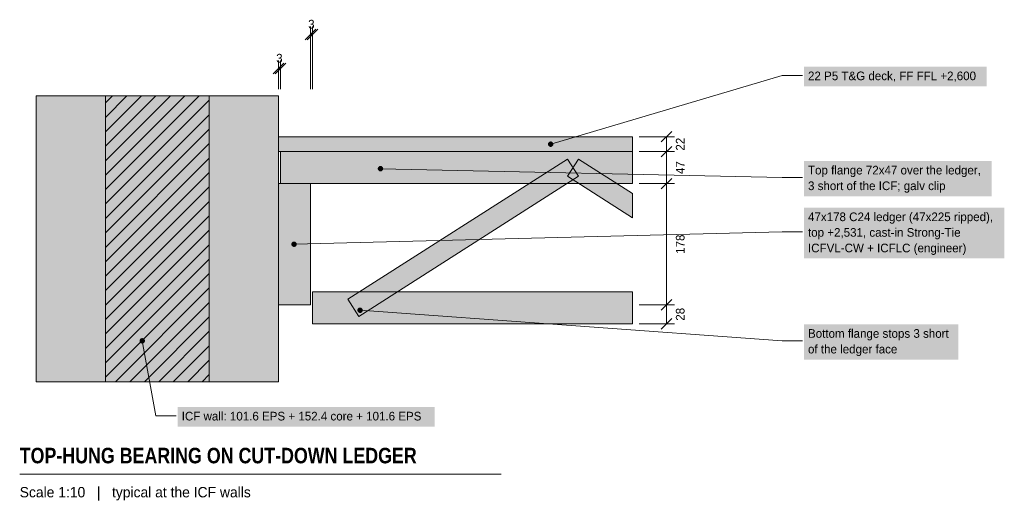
# Model space of a CAD drawing. Header units: millimetres. Extents: x -24 to 1422, y 2064 to 2772.
import ezdxf
from ezdxf.enums import TextEntityAlignment as Align

# ---------------------------------------------------------------- set-up
doc = ezdxf.new("R2010")
doc.units = ezdxf.units.MM
for name, color, linetype in [('FILL-C_6B451A', 7, 'Continuous'), ('FILL-C_B27326', 7, 'Continuous'), ('FILL-C_B2B2B8', 7, 'Continuous'), ('FILL-EPS', 7, 'Continuous'), ('FILL-INK', 7, 'Continuous'), ('FILL-LIGHT', 7, 'Continuous'), ('FILL-STEEL_GREY', 7, 'Continuous'), ('FILL-TIMBER', 7, 'Continuous'), ('FILL-WHITE', 7, 'Continuous'), ('LINE-C_595966', 7, 'Continuous'), ('LINE-C_6B451A', 7, 'Continuous'), ('LINE-C_B27326', 7, 'Continuous'), ('LINE-GREY', 7, 'Continuous'), ('LINE-INK', 7, 'Continuous'), ('LINE-STEEL_GREY', 7, 'Continuous'), ('TEXT-C_6B451A', 7, 'Continuous'), ('TEXT-C_B27326', 7, 'Continuous'), ('TEXT-INK', 7, 'Continuous'), ('TEXT-STEEL_GREY', 7, 'Continuous')]:
    doc.layers.add(name, color=color, linetype=linetype)
doc.styles.add('OpenSansCondensed-Bold', font='OpenSansCondensed-Bold.ttf')

msp = doc.modelspace()

# ---------------------------------------------------------------- hatches: boundary and pattern name
at = {"layer": 'FILL-C_6B451A', "true_color": 0x6b451a}
h = msp.add_hatch(color=256, dxfattribs=at)
h.dxf.hatch_style = 1
h.paths.add_polyline_path([(509.6, 2553), (509.5, 2554), (509.1, 2555), (508.4, 2555.8), (507.6, 2556.5), (506.6, 2556.9), (505.6, 2557), (504.6, 2556.9), (503.6, 2556.5), (502.8, 2555.8), (502.1, 2555), (501.7, 2554), (501.6, 2553), (501.7, 2552), (502.1, 2551), (502.8, 2550.2), (503.6, 2549.5), (504.6, 2549.1), (505.6, 2549), (506.6, 2549.1), (507.6, 2549.5), (508.4, 2550.2), (509.1, 2551), (509.5, 2552)])
h = msp.add_hatch(color=256, dxfattribs=at)
h.dxf.hatch_style = 1
h.paths.add_polyline_path([(479.6, 2345), (479.5, 2346), (479.1, 2347), (478.4, 2347.8), (477.6, 2348.5), (476.6, 2348.9), (475.6, 2349), (474.6, 2348.9), (473.6, 2348.5), (472.8, 2347.8), (472.1, 2347), (471.7, 2346), (471.6, 2345), (471.7, 2344), (472.1, 2343), (472.8, 2342.2), (473.6, 2341.5), (474.6, 2341.1), (475.6, 2341), (476.6, 2341.1), (477.6, 2341.5), (478.4, 2342.2), (479.1, 2343), (479.5, 2344)])
at = {"layer": 'FILL-C_B27326', "true_color": 0xb27326}
h = msp.add_hatch(color=256, dxfattribs=at)
h.dxf.hatch_style = 1
h.paths.add_polyline_path([(382.6, 2442), (382.5, 2443), (382.1, 2444), (381.4, 2444.8), (380.6, 2445.5), (379.6, 2445.9), (378.6, 2446), (377.6, 2445.9), (376.6, 2445.5), (375.8, 2444.8), (375.1, 2444), (374.7, 2443), (374.6, 2442), (374.7, 2441), (375.1, 2440), (375.8, 2439.2), (376.6, 2438.5), (377.6, 2438.1), (378.6, 2438), (379.6, 2438.1), (380.6, 2438.5), (381.4, 2439.2), (382.1, 2440), (382.5, 2441)])
at = {"layer": 'FILL-C_B2B2B8', "true_color": 0xb2b2b8}
h = msp.add_hatch(color=256, dxfattribs=at)
h.dxf.hatch_style = 1
h.paths.add_polyline_path([(254, 2240), (254, 2660), (101.6, 2660), (101.6, 2240)])
at = {"layer": 'FILL-EPS', "true_color": 0xccf2f7}
h = msp.add_hatch(color=256, dxfattribs=at)
h.dxf.hatch_style = 1
h.paths.add_polyline_path([(101.6, 2240), (101.6, 2660), (0, 2660), (0, 2240)])
h = msp.add_hatch(color=256, dxfattribs=at)
h.dxf.hatch_style = 1
h.paths.add_polyline_path([(355.6, 2240), (355.6, 2660), (254, 2660), (254, 2240)])
at = {"layer": 'FILL-INK', "true_color": 0x14141a}
h = msp.add_hatch(color=256, dxfattribs=at)
h.dxf.hatch_style = 1
h.paths.add_polyline_path([(759.6, 2589), (759.5, 2590), (759.1, 2591), (758.4, 2591.8), (757.6, 2592.5), (756.6, 2592.9), (755.6, 2593), (754.6, 2592.9), (753.6, 2592.5), (752.8, 2591.8), (752.1, 2591), (751.7, 2590), (751.6, 2589), (751.7, 2588), (752.1, 2587), (752.8, 2586.2), (753.6, 2585.5), (754.6, 2585.1), (755.6, 2585), (756.6, 2585.1), (757.6, 2585.5), (758.4, 2586.2), (759.1, 2587), (759.5, 2588)])
at = {"layer": 'FILL-LIGHT', "true_color": 0xccd1db}
h = msp.add_hatch(color=256, dxfattribs=at)
h.dxf.hatch_style = 1
h.paths.add_polyline_path([(457.5, 2361.1), (780.2, 2567.1), (796.4, 2541.9), (473.7, 2335.9)])
h = msp.add_hatch(color=256, dxfattribs=at)
h.dxf.hatch_style = 1
h.paths.add_polyline_path([(780.2, 2541.9), (796.4, 2567.1), (875.6, 2516.5), (875.6, 2481)])
at = {"layer": 'FILL-STEEL_GREY', "true_color": 0x73737a}
h = msp.add_hatch(color=256, dxfattribs=at)
h.dxf.hatch_style = 1
h.paths.add_polyline_path([(159.6, 2300), (159.5, 2301), (159.1, 2302), (158.4, 2302.8), (157.6, 2303.5), (156.6, 2303.9), (155.6, 2304), (154.6, 2303.9), (153.6, 2303.5), (152.8, 2302.8), (152.1, 2302), (151.7, 2301), (151.6, 2300), (151.7, 2299), (152.1, 2298), (152.8, 2297.2), (153.6, 2296.5), (154.6, 2296.1), (155.6, 2296), (156.6, 2296.1), (157.6, 2296.5), (158.4, 2297.2), (159.1, 2298), (159.5, 2299)])
at = {"layer": 'FILL-TIMBER', "true_color": 0xe0cc9e}
h = msp.add_hatch(color=256, dxfattribs=at)
h.dxf.hatch_style = 1
h.paths.add_polyline_path([(875.6, 2578), (875.6, 2600), (355.6, 2600), (355.6, 2578)])
at = {"layer": 'FILL-TIMBER', "true_color": 0xeddbb8}
h = msp.add_hatch(color=256, dxfattribs=at)
h.dxf.hatch_style = 1
h.paths.add_polyline_path([(358.6, 2578), (875.6, 2578), (875.6, 2531), (358.6, 2531)])
at = {"layer": 'FILL-TIMBER', "true_color": 0xedcc99}
h = msp.add_hatch(color=256, dxfattribs=at)
h.dxf.hatch_style = 1
h.paths.add_polyline_path([(402.6, 2353), (402.6, 2531), (355.6, 2531), (355.6, 2353)])
at = {"layer": 'FILL-TIMBER', "true_color": 0xeddbb8}
h = msp.add_hatch(color=256, dxfattribs=at)
h.dxf.hatch_style = 1
h.paths.add_polyline_path([(405.6, 2372), (875.6, 2372), (875.6, 2325), (405.6, 2325)])
at = {"layer": 'FILL-WHITE', "true_color": 0xffffff}
h = msp.add_hatch(color=256, dxfattribs=at)
h.dxf.hatch_style = 1
h.paths.add_polyline_path([(1127.6, 2674), (1396, 2674), (1396, 2702.9), (1127.6, 2702.9)])
h = msp.add_hatch(color=256, dxfattribs=at)
h.dxf.hatch_style = 1
h.paths.add_polyline_path([(1127.6, 2512.5), (1403.4, 2512.5), (1403.4, 2564.4), (1127.6, 2564.4)])
h = msp.add_hatch(color=256, dxfattribs=at)
h.dxf.hatch_style = 1
h.paths.add_polyline_path([(1127.6, 2421.1), (1422, 2421.1), (1422, 2495.9), (1127.6, 2495.9)])
h = msp.add_hatch(color=256, dxfattribs=at)
h.dxf.hatch_style = 1
h.paths.add_polyline_path([(1127.6, 2272.5), (1354.3, 2272.5), (1354.3, 2324.4), (1127.6, 2324.4)])
h = msp.add_hatch(color=256, dxfattribs=at)
h.dxf.hatch_style = 1
h.paths.add_polyline_path([(207.6, 2174), (585.3, 2174), (585.3, 2202.9), (207.6, 2202.9)])

# ---------------------------------------------------------------- linework, layer by layer
at = {"layer": 'LINE-C_595966', "lineweight": 5}
for points in [[(457.5, 2361.1), (780.2, 2567.1), (796.4, 2541.9), (473.7, 2335.9)], [(780.2, 2541.9), (796.4, 2567.1), (875.6, 2516.5), (875.6, 2481)]]:
    msp.add_lwpolyline(points, close=True, dxfattribs=at)
at = {"layer": 'LINE-C_6B451A', "lineweight": 5}
for p, q in [((505.6, 2553), (1095.6, 2540)), ((1095.6, 2540), (1125.6, 2540)), ((475.6, 2345), (1095.6, 2300)), ((1095.6, 2300), (1125.6, 2300))]:
    msp.add_line(p, q, dxfattribs=at)
for points in [[(358.6, 2578), (875.6, 2578), (875.6, 2531), (358.6, 2531)], [(405.6, 2372), (875.6, 2372), (875.6, 2325), (405.6, 2325)]]:
    msp.add_lwpolyline(points, close=True, dxfattribs=at)
at = {"layer": 'LINE-C_B27326', "lineweight": 5}
for p, q in [((378.6, 2442), (1095.6, 2460)), ((1095.6, 2460), (1125.6, 2460))]:
    msp.add_line(p, q, dxfattribs=at)
msp.add_lwpolyline([(402.6, 2353), (402.6, 2531), (355.6, 2531), (355.6, 2353)], close=True, dxfattribs=at)
at = {"layer": 'LINE-GREY', "lineweight": 5}
for points in [[(101.6, 2240), (101.6, 2660), (0, 2660), (0, 2240)], [(254, 2240), (254, 2660), (101.6, 2660), (101.6, 2240)], [(355.6, 2240), (355.6, 2660), (254, 2660), (254, 2240)]]:
    msp.add_lwpolyline(points, close=True, dxfattribs=at)
at = {"layer": 'LINE-INK', "lineweight": 5}
for p, q in [((394.8, 2742.2), (410.4, 2757.8)), ((397.8, 2742.2), (413.4, 2757.8)), ((402.6, 2670), (402.6, 2762)), ((402.6, 2750), (405.6, 2750)), ((405.6, 2670), (405.6, 2762)), ((347.8, 2692.2), (363.4, 2707.8)), ((350.8, 2692.2), (366.4, 2707.8)), ((355.6, 2670), (355.6, 2712)), ((358.6, 2670), (358.6, 2712)), ((355.6, 2700), (358.6, 2700)), ((755.6, 2589), (1095.6, 2690)), ((1095.6, 2690), (1125.6, 2690)), ((917.8, 2592.2), (933.4, 2607.8)), ((885.6, 2600), (937.6, 2600)), ((925.6, 2325), (925.6, 2600)), ((885.6, 2578), (937.6, 2578)), ((917.8, 2570.2), (933.4, 2585.8)), ((917.8, 2523.2), (933.4, 2538.8)), ((885.6, 2531), (937.6, 2531)), ((917.8, 2345.2), (933.4, 2360.8)), ((885.6, 2353), (937.6, 2353)), ((917.8, 2317.2), (933.4, 2332.8)), ((885.6, 2325), (937.6, 2325)), ((-24.4, 2104), (682.9, 2104))]:
    msp.add_line(p, q, dxfattribs=at)
msp.add_lwpolyline([(875.6, 2578), (875.6, 2600), (355.6, 2600), (355.6, 2578)], close=True, dxfattribs=at)
at = {"layer": 'LINE-STEEL_GREY', "lineweight": 5}
for p, q in [((101.6, 2522.3), (239.3, 2660)), ((101.6, 2543.5), (218.1, 2660)), ((101.6, 2564.7), (196.9, 2660)), ((101.6, 2585.9), (175.7, 2660)), ((101.6, 2607.1), (154.5, 2660)), ((101.6, 2628.4), (133.2, 2660)), ((101.6, 2649.6), (112, 2660)), ((101.6, 2501.1), (254, 2653.5)), ((101.6, 2479.9), (254, 2632.3)), ((101.6, 2458.7), (254, 2611.1)), ((101.6, 2437.4), (254, 2589.8)), ((101.6, 2416.2), (254, 2568.6)), ((101.6, 2395), (254, 2547.4)), ((101.6, 2373.8), (254, 2526.2)), ((101.6, 2352.6), (254, 2505)), ((101.6, 2331.4), (254, 2483.8)), ((101.6, 2310.2), (254, 2462.6)), ((101.6, 2288.9), (254, 2441.3)), ((101.6, 2267.7), (254, 2420.1)), ((101.6, 2246.5), (254, 2398.9)), ((116.3, 2240), (254, 2377.7)), ((137.5, 2240), (254, 2356.5)), ((158.7, 2240), (254, 2335.3)), ((155.6, 2300), (175.6, 2190)), ((179.9, 2240), (254, 2314.1)), ((201.1, 2240), (254, 2292.9)), ((222.4, 2240), (254, 2271.6)), ((243.6, 2240), (254, 2250.4)), ((175.6, 2190), (205.6, 2190))]:
    msp.add_line(p, q, dxfattribs=at)

# ---------------------------------------------------------------- texts
at = {"layer": 'TEXT-C_6B451A'}
for s, p in [('Top flange 72x47 over the ledger,', (1133.6, 2544.5)), ('3 short of the ICF; galv clip', (1133.6, 2521.5)), ('Bottom flange stops 3 short', (1133.6, 2304.5)), ('of the ledger face', (1133.6, 2281.5))]:
    msp.add_text(s, height=12.7, dxfattribs=at).set_placement(p)
at = {"layer": 'TEXT-C_B27326'}
for s, p in [('47x178 C24 ledger (47x225 ripped),', (1133.6, 2475.9)), ('top +2,531, cast-in Strong-Tie', (1133.6, 2453)), ('ICFVL-CW + ICFLC (engineer)', (1133.6, 2430.1))]:
    msp.add_text(s, height=12.7, dxfattribs=at).set_placement(p)
at = {"layer": 'TEXT-INK'}
for p in [(404.1, 2759), (357.1, 2709)]:
    msp.add_text('3', height=12.7, dxfattribs=at).set_placement(p, align=Align.CENTER)
msp.add_text('22 P5 T&G deck, FF FFL +2,600', height=12.7, dxfattribs=at).set_placement((1133.6, 2683))
for s, p in [('22', (952.2, 2589)), ('47', (952.2, 2554.5)), ('178', (952.2, 2442)), ('28', (952.2, 2339))]:
    msp.add_text(s, height=12.7, rotation=90, dxfattribs=at).set_placement(p, align=Align.CENTER)
at = {"layer": 'TEXT-INK', "style": 'OpenSansCondensed-Bold'}
msp.add_text('TOP-HUNG BEARING ON CUT-DOWN LEDGER', height=22.86, dxfattribs=at).set_placement((-24.4, 2120))
at = {"layer": 'TEXT-STEEL_GREY'}
for s, height, p in [('ICF wall: 101.6 EPS + 152.4 core + 101.6 EPS', 12.7, (213.6, 2183)), ('Scale 1:10   |   typical at the ICF walls', 15.24, (-24.4, 2070))]:
    msp.add_text(s, height=height, dxfattribs=at).set_placement(p)

doc.saveas('drawing.dxf')
